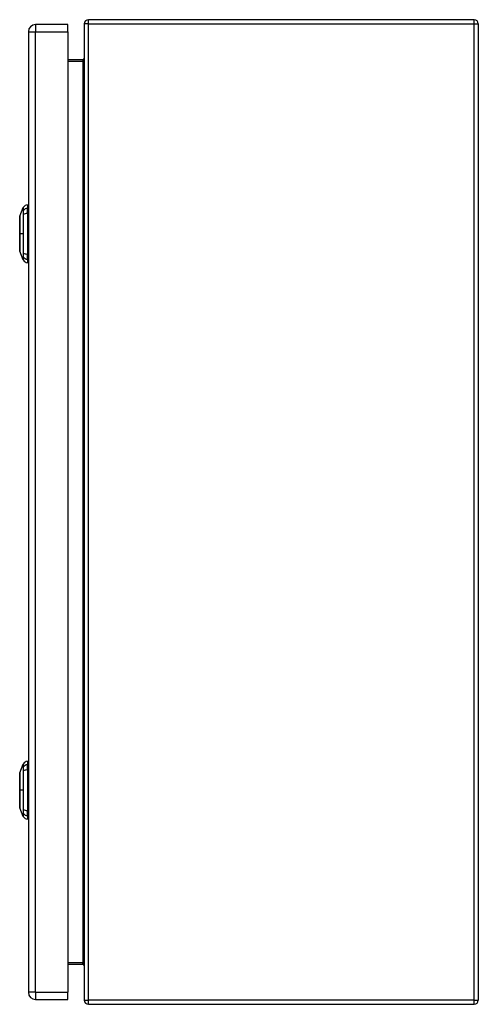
# Model space of a CAD drawing. Header units: inches. Extents: x 10 to 135, y 9 to 88.
# Tile 7 of 9: x 92 to 101, y 39 to 59. Entities that reach past the tile are written whole.
import ezdxf

# ---------------------------------------------------------------- set-up
doc = ezdxf.new("R2010")
doc.units = ezdxf.units.IN
doc.header["$MEASUREMENT"] = 0
doc.layers.add('Visible Edges(ANSI)', color=7, linetype='Continuous', lineweight=25)
doc.layers.add('Visible Tangent Edges(ANSI)', color=7, linetype='Continuous', lineweight=25)

msp = doc.modelspace()

# ---------------------------------------------------------------- linework, layer by layer
at = {"layer": 'Visible Edges(ANSI)'}
for p, q in [((92.874, 59.013), (92.874, 39.181)), ((100.79, 59.097), (92.958, 59.097)), ((100.874, 59.013), (100.874, 39.181)), ((91.74, 58.852), (91.74, 39.341)), ((92.54, 58.998), (91.886, 58.998)), ((92.54, 58.852), (92.54, 58.998)), ((92.54, 58.852), (92.54, 39.341)), ((92.843, 58.284), (92.54, 58.284)), ((91.569, 55.105), (91.637, 55.279)), ((91.724, 55.339), (91.724, 55.271)), ((91.724, 55.16), (91.724, 55.271)), ((91.564, 54.819), (91.564, 55.05)), ((91.724, 55.16), (91.724, 54.337)), ((91.728, 55.148), (91.74, 55.148)), ((91.564, 54.447), (91.564, 54.677)), ((91.637, 54.218), (91.569, 54.392)), ((91.724, 54.226), (91.724, 54.337)), ((91.724, 54.226), (91.724, 54.158)), ((91.728, 54.349), (91.74, 54.349)), ((91.724, 44.036), (91.724, 43.968)), ((91.569, 43.802), (91.637, 43.976)), ((91.724, 43.857), (91.724, 43.968)), ((91.724, 43.857), (91.724, 43.034)), ((91.728, 43.845), (91.74, 43.845)), ((91.564, 43.516), (91.564, 43.747)), ((91.564, 43.144), (91.564, 43.374)), ((91.637, 42.915), (91.569, 43.089)), ((91.724, 42.923), (91.724, 43.034)), ((91.728, 43.046), (91.74, 43.046)), ((91.724, 42.923), (91.724, 42.855)), ((92.54, 39.91), (92.843, 39.91)), ((92.54, 39.195), (92.54, 39.341)), ((91.886, 39.195), (92.54, 39.195)), ((92.958, 39.097), (100.79, 39.097))]:
    msp.add_line(p, q, dxfattribs=at)
at = {"layer": 'Visible Edges(ANSI)', "flags": 128}
for points in [[(91.569, 55.104), (91.569, 55.103), (91.569, 55.102), (91.569, 55.1), (91.569, 55.097), (91.569, 55.093), (91.569, 55.088), (91.569, 55.083), (91.569, 55.077), (91.569, 55.069), (91.569, 55.062), (91.569, 55.053), (91.569, 55.044), (91.569, 55.034), (91.569, 55.023), (91.569, 55.012), (91.569, 55), (91.569, 54.987), (91.569, 54.974), (91.569, 54.96), (91.569, 54.946), (91.569, 54.931), (91.569, 54.916), (91.569, 54.901), (91.569, 54.885), (91.569, 54.868), (91.569, 54.852), (91.569, 54.835), (91.569, 54.818), (91.569, 54.801), (91.569, 54.783), (91.569, 54.766), (91.569, 54.749), (91.569, 54.731), (91.569, 54.714), (91.569, 54.697), (91.569, 54.679), (91.569, 54.662), (91.569, 54.645), (91.569, 54.629), (91.569, 54.613), (91.569, 54.597), (91.569, 54.581), (91.569, 54.566), (91.569, 54.551), (91.569, 54.537), (91.569, 54.523), (91.569, 54.51), (91.569, 54.497), (91.569, 54.485), (91.569, 54.474), (91.569, 54.463), (91.569, 54.453), (91.569, 54.444), (91.569, 54.435), (91.569, 54.427), (91.569, 54.42), (91.569, 54.414), (91.569, 54.409), (91.569, 54.404), (91.569, 54.4), (91.569, 54.397), (91.569, 54.395), (91.569, 54.394), (91.569, 54.393)], [(91.569, 43.801), (91.569, 43.8), (91.569, 43.799), (91.569, 43.797), (91.569, 43.794), (91.569, 43.79), (91.569, 43.785), (91.569, 43.78), (91.569, 43.774), (91.569, 43.766), (91.569, 43.759), (91.569, 43.75), (91.569, 43.741), (91.569, 43.731), (91.569, 43.72), (91.569, 43.709), (91.569, 43.697), (91.569, 43.684), (91.569, 43.671), (91.569, 43.657), (91.569, 43.643), (91.569, 43.628), (91.569, 43.613), (91.569, 43.598), (91.569, 43.582), (91.569, 43.565), (91.569, 43.549), (91.569, 43.532), (91.569, 43.515), (91.569, 43.498), (91.569, 43.48), (91.569, 43.463), (91.569, 43.446), (91.569, 43.428), (91.569, 43.411), (91.569, 43.394), (91.569, 43.376), (91.569, 43.359), (91.569, 43.342), (91.569, 43.326), (91.569, 43.31), (91.569, 43.294), (91.569, 43.278), (91.569, 43.263), (91.569, 43.248), (91.569, 43.234), (91.569, 43.22), (91.569, 43.207), (91.569, 43.194), (91.569, 43.182), (91.569, 43.171), (91.569, 43.16), (91.569, 43.15), (91.569, 43.141), (91.569, 43.132), (91.569, 43.124), (91.569, 43.117), (91.569, 43.111), (91.569, 43.106), (91.569, 43.101), (91.569, 43.097), (91.569, 43.094), (91.569, 43.092), (91.569, 43.091), (91.569, 43.09)]]:
    msp.add_lwpolyline(points, dxfattribs=at)
at = {"layer": 'Visible Edges(ANSI)'}
for centre, radius, start, end in [((92.958, 59.013), 0.084, 90, 180), ((100.79, 59.013), 0.084, 0, 90), ((91.886, 58.852), 0.146, 90, 180), ((92.843, 58.315), 0.031, 270, 0), ((91.646, 55.276), 0.00984, 150.2709, 158.7495), ((91.74, 55.222), 0.118, 97.9413, 150.2709), ((91.576, 55.05), 0.0118, 126.5366, 180), ((91.574, 55.104), 0.00492, 158.7495, 179.7912), ((91.728, 55.168), 0.0197, 258.463, 270), ((91.576, 54.819), 0.0118, 180, 234.1258), ((91.576, 54.677), 0.0118, 125.8742, 180), ((91.576, 54.447), 0.0118, 180, 233.4634), ((91.574, 54.393), 0.00492, 180.2088, 201.2505), ((91.646, 54.221), 0.00984, 201.2505, 209.7291), ((91.74, 54.275), 0.118, 209.7291, 262.0587), ((91.728, 54.329), 0.0197, 90, 101.537), ((91.74, 43.919), 0.118, 97.9413, 150.2709), ((91.574, 43.801), 0.00492, 158.7495, 179.7912), ((91.646, 43.973), 0.00984, 150.2709, 158.7495), ((91.728, 43.865), 0.0197, 258.463, 270), ((91.576, 43.747), 0.0118, 126.5366, 180), ((91.576, 43.516), 0.0118, 180, 234.1258), ((91.576, 43.374), 0.0118, 125.8742, 180), ((91.576, 43.144), 0.0118, 180, 233.4634), ((91.574, 43.09), 0.00492, 180.2088, 201.2505), ((91.728, 43.026), 0.0197, 90, 101.537), ((91.646, 42.918), 0.00984, 201.2505, 209.7291), ((91.74, 42.972), 0.118, 209.7291, 262.0587), ((92.843, 39.879), 0.031, 0, 90), ((91.886, 39.341), 0.146, 180, 270), ((92.958, 39.181), 0.084, 180, 270), ((100.79, 39.181), 0.084, 270, 0)]:
    msp.add_arc(centre, radius, start, end, dxfattribs=at)
at = {"layer": 'Visible Tangent Edges(ANSI)'}
for p, q in [((92.958, 59.013), (92.874, 59.013)), ((92.958, 59.013), (92.958, 59.097)), ((92.958, 39.181), (92.958, 59.013)), ((92.958, 59.013), (100.79, 59.013)), ((100.79, 59.013), (100.79, 59.097)), ((100.79, 59.013), (100.874, 59.013)), ((100.79, 39.181), (100.79, 59.013)), ((91.74, 58.852), (91.886, 58.852)), ((91.886, 58.998), (91.886, 58.852)), ((91.886, 39.341), (91.886, 58.852)), ((91.886, 58.852), (92.54, 58.852)), ((92.54, 58.253), (92.843, 58.253)), ((92.843, 58.284), (92.843, 58.253)), ((92.843, 58.253), (92.843, 39.941)), ((91.637, 55.214), (91.637, 55.214)), ((91.637, 55.141), (91.637, 55.14)), ((91.728, 55.148), (91.728, 54.349)), ((91.637, 54.748), (91.569, 54.748)), ((91.569, 54.748), (91.569, 54.748)), ((91.637, 54.356), (91.637, 54.356)), ((91.637, 54.283), (91.637, 54.283)), ((91.637, 43.911), (91.637, 43.911)), ((91.637, 43.838), (91.637, 43.837)), ((91.728, 43.845), (91.728, 43.046)), ((91.637, 43.445), (91.569, 43.445)), ((91.569, 43.445), (91.569, 43.445)), ((91.637, 43.053), (91.637, 43.053)), ((91.637, 42.98), (91.637, 42.98)), ((92.843, 39.941), (92.54, 39.941)), ((92.843, 39.91), (92.843, 39.941)), ((91.886, 39.341), (91.74, 39.341)), ((91.886, 39.341), (91.886, 39.195)), ((91.886, 39.341), (92.54, 39.341)), ((92.874, 39.181), (92.958, 39.181)), ((92.958, 39.097), (92.958, 39.181)), ((100.79, 39.181), (92.958, 39.181)), ((100.79, 39.097), (100.79, 39.181)), ((100.79, 39.181), (100.874, 39.181))]:
    msp.add_line(p, q, dxfattribs=at)
at = {"layer": 'Visible Tangent Edges(ANSI)', "flags": 128}
for points in [[(91.637, 55.279), (91.637, 55.279), (91.637, 55.279), (91.637, 55.278), (91.637, 55.277), (91.637, 55.276), (91.637, 55.275), (91.637, 55.274), (91.637, 55.272), (91.637, 55.27), (91.637, 55.268), (91.637, 55.265), (91.637, 55.263), (91.637, 55.26), (91.637, 55.257), (91.637, 55.254), (91.637, 55.25), (91.637, 55.246), (91.637, 55.242), (91.637, 55.238), (91.637, 55.234), (91.637, 55.229), (91.637, 55.224), (91.637, 55.219), (91.637, 55.214)], [(91.637, 55.214), (91.637, 55.212), (91.637, 55.211), (91.637, 55.209), (91.637, 55.207), (91.637, 55.205), (91.637, 55.202), (91.637, 55.2), (91.637, 55.197), (91.637, 55.195), (91.637, 55.192), (91.637, 55.189), (91.637, 55.186), (91.637, 55.183), (91.637, 55.179), (91.637, 55.176), (91.637, 55.172), (91.637, 55.169), (91.637, 55.165), (91.637, 55.161), (91.637, 55.157), (91.637, 55.153), (91.637, 55.149), (91.637, 55.145), (91.637, 55.141)], [(91.638, 55.216), (91.638, 55.221), (91.638, 55.226), (91.638, 55.231), (91.638, 55.236), (91.638, 55.24), (91.638, 55.244), (91.638, 55.248), (91.638, 55.252), (91.638, 55.255), (91.638, 55.259), (91.638, 55.262), (91.638, 55.264), (91.638, 55.267), (91.638, 55.269), (91.638, 55.271), (91.638, 55.273), (91.638, 55.275), (91.638, 55.277), (91.638, 55.278), (91.638, 55.279), (91.638, 55.28), (91.638, 55.28), (91.638, 55.28), (91.638, 55.281)], [(91.638, 55.142), (91.638, 55.146), (91.638, 55.15), (91.638, 55.154), (91.638, 55.158), (91.638, 55.162), (91.638, 55.166), (91.638, 55.17), (91.638, 55.174), (91.638, 55.177), (91.638, 55.181), (91.638, 55.184), (91.638, 55.188), (91.638, 55.191), (91.638, 55.194), (91.638, 55.197), (91.638, 55.199), (91.638, 55.202), (91.638, 55.204), (91.638, 55.207), (91.638, 55.209), (91.638, 55.211), (91.638, 55.213), (91.638, 55.215), (91.638, 55.216)], [(91.569, 55.023), (91.569, 55.029), (91.569, 55.036), (91.569, 55.042), (91.569, 55.047), (91.569, 55.053), (91.569, 55.058), (91.569, 55.063), (91.569, 55.068), (91.569, 55.072), (91.569, 55.076), (91.569, 55.08), (91.569, 55.084), (91.569, 55.087), (91.569, 55.091), (91.569, 55.093), (91.569, 55.096), (91.569, 55.098), (91.569, 55.1), (91.569, 55.102), (91.569, 55.103), (91.569, 55.104), (91.569, 55.105), (91.569, 55.105), (91.569, 55.105)], [(91.569, 54.976), (91.569, 54.978), (91.569, 54.98), (91.569, 54.982), (91.569, 54.984), (91.569, 54.987), (91.569, 54.989), (91.569, 54.991), (91.569, 54.993), (91.569, 54.995), (91.569, 54.997), (91.569, 54.999), (91.569, 55.001), (91.569, 55.003), (91.569, 55.005), (91.569, 55.006), (91.569, 55.008), (91.569, 55.01), (91.569, 55.012), (91.569, 55.014), (91.569, 55.016), (91.569, 55.018), (91.569, 55.019), (91.569, 55.021), (91.569, 55.023)], [(91.637, 55.14), (91.637, 55.125), (91.637, 55.109), (91.637, 55.093), (91.637, 55.077), (91.637, 55.061), (91.637, 55.045), (91.637, 55.029), (91.637, 55.013), (91.637, 54.996), (91.637, 54.98), (91.637, 54.964), (91.637, 54.947), (91.637, 54.931), (91.637, 54.914), (91.637, 54.898), (91.637, 54.881), (91.637, 54.865), (91.637, 54.848), (91.637, 54.832), (91.637, 54.815), (91.637, 54.798), (91.637, 54.782), (91.637, 54.765), (91.637, 54.748)], [(91.638, 54.355), (91.638, 54.387), (91.638, 54.419), (91.638, 54.451), (91.638, 54.484), (91.638, 54.517), (91.638, 54.549), (91.638, 54.583), (91.638, 54.616), (91.638, 54.649), (91.638, 54.682), (91.638, 54.716), (91.638, 54.749), (91.638, 54.782), (91.638, 54.815), (91.638, 54.849), (91.638, 54.882), (91.638, 54.915), (91.638, 54.948), (91.638, 54.981), (91.638, 55.013), (91.638, 55.046), (91.638, 55.078), (91.638, 55.11), (91.638, 55.142)], [(91.569, 54.748), (91.569, 54.759), (91.569, 54.769), (91.569, 54.779), (91.569, 54.789), (91.569, 54.8), (91.569, 54.81), (91.569, 54.82), (91.569, 54.83), (91.569, 54.84), (91.569, 54.85), (91.569, 54.86), (91.569, 54.869), (91.569, 54.879), (91.569, 54.889), (91.569, 54.898), (91.569, 54.907), (91.569, 54.916), (91.569, 54.925), (91.569, 54.934), (91.569, 54.943), (91.569, 54.952), (91.569, 54.96), (91.569, 54.968), (91.569, 54.976)], [(91.569, 54.521), (91.569, 54.529), (91.569, 54.537), (91.569, 54.545), (91.569, 54.554), (91.569, 54.563), (91.569, 54.572), (91.569, 54.581), (91.569, 54.59), (91.569, 54.599), (91.569, 54.608), (91.569, 54.618), (91.569, 54.627), (91.569, 54.637), (91.569, 54.647), (91.569, 54.657), (91.569, 54.667), (91.569, 54.677), (91.569, 54.687), (91.569, 54.697), (91.569, 54.707), (91.569, 54.718), (91.569, 54.728), (91.569, 54.738), (91.569, 54.748)], [(91.637, 54.748), (91.637, 54.732), (91.637, 54.715), (91.637, 54.699), (91.637, 54.682), (91.637, 54.666), (91.637, 54.649), (91.637, 54.632), (91.637, 54.616), (91.637, 54.599), (91.637, 54.583), (91.637, 54.566), (91.637, 54.55), (91.637, 54.533), (91.637, 54.517), (91.637, 54.501), (91.637, 54.484), (91.637, 54.468), (91.637, 54.452), (91.637, 54.436), (91.637, 54.42), (91.637, 54.404), (91.637, 54.388), (91.637, 54.372), (91.637, 54.356)], [(91.569, 54.474), (91.569, 54.476), (91.569, 54.477), (91.569, 54.479), (91.569, 54.481), (91.569, 54.483), (91.569, 54.485), (91.569, 54.487), (91.569, 54.489), (91.569, 54.49), (91.569, 54.492), (91.569, 54.494), (91.569, 54.496), (91.569, 54.498), (91.569, 54.5), (91.569, 54.502), (91.569, 54.504), (91.569, 54.506), (91.569, 54.508), (91.569, 54.51), (91.569, 54.512), (91.569, 54.515), (91.569, 54.517), (91.569, 54.519), (91.569, 54.521)], [(91.569, 54.392), (91.569, 54.392), (91.569, 54.392), (91.569, 54.393), (91.569, 54.394), (91.569, 54.395), (91.569, 54.397), (91.569, 54.399), (91.569, 54.401), (91.569, 54.404), (91.569, 54.406), (91.569, 54.41), (91.569, 54.413), (91.569, 54.417), (91.569, 54.42), (91.569, 54.425), (91.569, 54.429), (91.569, 54.434), (91.569, 54.439), (91.569, 54.444), (91.569, 54.45), (91.569, 54.455), (91.569, 54.461), (91.569, 54.467), (91.569, 54.474)], [(91.637, 54.356), (91.637, 54.352), (91.637, 54.348), (91.637, 54.344), (91.637, 54.34), (91.637, 54.336), (91.637, 54.332), (91.637, 54.328), (91.637, 54.325), (91.637, 54.321), (91.637, 54.318), (91.637, 54.314), (91.637, 54.311), (91.637, 54.308), (91.637, 54.305), (91.637, 54.302), (91.637, 54.299), (91.637, 54.297), (91.637, 54.294), (91.637, 54.292), (91.637, 54.29), (91.637, 54.288), (91.637, 54.286), (91.637, 54.284), (91.637, 54.283)], [(91.637, 54.283), (91.637, 54.278), (91.637, 54.272), (91.637, 54.268), (91.637, 54.263), (91.637, 54.259), (91.637, 54.254), (91.637, 54.251), (91.637, 54.247), (91.637, 54.243), (91.637, 54.24), (91.637, 54.237), (91.637, 54.234), (91.637, 54.231), (91.637, 54.229), (91.637, 54.227), (91.637, 54.225), (91.637, 54.223), (91.637, 54.222), (91.637, 54.22), (91.637, 54.219), (91.637, 54.219), (91.637, 54.218), (91.637, 54.218), (91.637, 54.218)], [(91.638, 54.281), (91.638, 54.282), (91.638, 54.284), (91.638, 54.286), (91.638, 54.288), (91.638, 54.29), (91.638, 54.292), (91.638, 54.295), (91.638, 54.298), (91.638, 54.3), (91.638, 54.303), (91.638, 54.306), (91.638, 54.309), (91.638, 54.313), (91.638, 54.316), (91.638, 54.32), (91.638, 54.323), (91.638, 54.327), (91.638, 54.331), (91.638, 54.335), (91.638, 54.339), (91.638, 54.343), (91.638, 54.347), (91.638, 54.351), (91.638, 54.355)], [(91.638, 54.216), (91.638, 54.216), (91.638, 54.217), (91.638, 54.217), (91.638, 54.218), (91.638, 54.219), (91.638, 54.22), (91.638, 54.222), (91.638, 54.224), (91.638, 54.225), (91.638, 54.228), (91.638, 54.23), (91.638, 54.233), (91.638, 54.235), (91.638, 54.238), (91.638, 54.242), (91.638, 54.245), (91.638, 54.249), (91.638, 54.253), (91.638, 54.257), (91.638, 54.261), (91.638, 54.266), (91.638, 54.271), (91.638, 54.276), (91.638, 54.281)], [(91.569, 43.72), (91.569, 43.726), (91.569, 43.733), (91.569, 43.739), (91.569, 43.744), (91.569, 43.75), (91.569, 43.755), (91.569, 43.76), (91.569, 43.765), (91.569, 43.769), (91.569, 43.773), (91.569, 43.777), (91.569, 43.781), (91.569, 43.784), (91.569, 43.788), (91.569, 43.79), (91.569, 43.793), (91.569, 43.795), (91.569, 43.797), (91.569, 43.799), (91.569, 43.8), (91.569, 43.801), (91.569, 43.802), (91.569, 43.802), (91.569, 43.802)], [(91.637, 43.976), (91.637, 43.976), (91.637, 43.976), (91.637, 43.975), (91.637, 43.974), (91.637, 43.973), (91.637, 43.972), (91.637, 43.971), (91.637, 43.969), (91.637, 43.967), (91.637, 43.965), (91.637, 43.962), (91.637, 43.96), (91.637, 43.957), (91.637, 43.954), (91.637, 43.951), (91.637, 43.947), (91.637, 43.943), (91.637, 43.939), (91.637, 43.935), (91.637, 43.931), (91.637, 43.926), (91.637, 43.921), (91.637, 43.916), (91.637, 43.911)], [(91.637, 43.911), (91.637, 43.909), (91.637, 43.908), (91.637, 43.906), (91.637, 43.904), (91.637, 43.902), (91.637, 43.899), (91.637, 43.897), (91.637, 43.894), (91.637, 43.892), (91.637, 43.889), (91.637, 43.886), (91.637, 43.883), (91.637, 43.88), (91.637, 43.876), (91.637, 43.873), (91.637, 43.869), (91.637, 43.866), (91.637, 43.862), (91.637, 43.858), (91.637, 43.854), (91.637, 43.85), (91.637, 43.846), (91.637, 43.842), (91.637, 43.838)], [(91.637, 43.837), (91.637, 43.822), (91.637, 43.806), (91.637, 43.79), (91.637, 43.774), (91.637, 43.758), (91.637, 43.742), (91.637, 43.726), (91.637, 43.71), (91.637, 43.693), (91.637, 43.677), (91.637, 43.661), (91.637, 43.644), (91.637, 43.628), (91.637, 43.611), (91.637, 43.595), (91.637, 43.578), (91.637, 43.562), (91.637, 43.545), (91.637, 43.529), (91.637, 43.512), (91.637, 43.495), (91.637, 43.479), (91.637, 43.462), (91.637, 43.445)], [(91.638, 43.913), (91.638, 43.918), (91.638, 43.923), (91.638, 43.928), (91.638, 43.933), (91.638, 43.937), (91.638, 43.941), (91.638, 43.945), (91.638, 43.949), (91.638, 43.952), (91.638, 43.956), (91.638, 43.959), (91.638, 43.961), (91.638, 43.964), (91.638, 43.966), (91.638, 43.968), (91.638, 43.97), (91.638, 43.972), (91.638, 43.974), (91.638, 43.975), (91.638, 43.976), (91.638, 43.977), (91.638, 43.977), (91.638, 43.977), (91.638, 43.978)], [(91.638, 43.839), (91.638, 43.843), (91.638, 43.847), (91.638, 43.851), (91.638, 43.855), (91.638, 43.859), (91.638, 43.863), (91.638, 43.867), (91.638, 43.871), (91.638, 43.874), (91.638, 43.878), (91.638, 43.881), (91.638, 43.885), (91.638, 43.888), (91.638, 43.891), (91.638, 43.894), (91.638, 43.896), (91.638, 43.899), (91.638, 43.901), (91.638, 43.904), (91.638, 43.906), (91.638, 43.908), (91.638, 43.91), (91.638, 43.912), (91.638, 43.913)], [(91.638, 43.052), (91.638, 43.084), (91.638, 43.116), (91.638, 43.148), (91.638, 43.181), (91.638, 43.214), (91.638, 43.246), (91.638, 43.28), (91.638, 43.313), (91.638, 43.346), (91.638, 43.379), (91.638, 43.413), (91.638, 43.446), (91.638, 43.479), (91.638, 43.512), (91.638, 43.546), (91.638, 43.579), (91.638, 43.612), (91.638, 43.645), (91.638, 43.678), (91.638, 43.71), (91.638, 43.743), (91.638, 43.775), (91.638, 43.807), (91.638, 43.839)], [(91.569, 43.673), (91.569, 43.675), (91.569, 43.677), (91.569, 43.679), (91.569, 43.681), (91.569, 43.684), (91.569, 43.686), (91.569, 43.688), (91.569, 43.69), (91.569, 43.692), (91.569, 43.694), (91.569, 43.696), (91.569, 43.698), (91.569, 43.7), (91.569, 43.702), (91.569, 43.703), (91.569, 43.705), (91.569, 43.707), (91.569, 43.709), (91.569, 43.711), (91.569, 43.713), (91.569, 43.715), (91.569, 43.716), (91.569, 43.718), (91.569, 43.72)], [(91.569, 43.445), (91.569, 43.456), (91.569, 43.466), (91.569, 43.476), (91.569, 43.486), (91.569, 43.497), (91.569, 43.507), (91.569, 43.517), (91.569, 43.527), (91.569, 43.537), (91.569, 43.547), (91.569, 43.557), (91.569, 43.566), (91.569, 43.576), (91.569, 43.586), (91.569, 43.595), (91.569, 43.604), (91.569, 43.613), (91.569, 43.622), (91.569, 43.631), (91.569, 43.64), (91.569, 43.649), (91.569, 43.657), (91.569, 43.665), (91.569, 43.673)], [(91.569, 43.218), (91.569, 43.226), (91.569, 43.234), (91.569, 43.242), (91.569, 43.251), (91.569, 43.26), (91.569, 43.269), (91.569, 43.278), (91.569, 43.287), (91.569, 43.296), (91.569, 43.305), (91.569, 43.315), (91.569, 43.324), (91.569, 43.334), (91.569, 43.344), (91.569, 43.354), (91.569, 43.364), (91.569, 43.374), (91.569, 43.384), (91.569, 43.394), (91.569, 43.404), (91.569, 43.415), (91.569, 43.425), (91.569, 43.435), (91.569, 43.445)], [(91.637, 43.445), (91.637, 43.429), (91.637, 43.412), (91.637, 43.396), (91.637, 43.379), (91.637, 43.363), (91.637, 43.346), (91.637, 43.329), (91.637, 43.313), (91.637, 43.296), (91.637, 43.28), (91.637, 43.263), (91.637, 43.247), (91.637, 43.23), (91.637, 43.214), (91.637, 43.198), (91.637, 43.181), (91.637, 43.165), (91.637, 43.149), (91.637, 43.133), (91.637, 43.117), (91.637, 43.101), (91.637, 43.085), (91.637, 43.069), (91.637, 43.053)], [(91.569, 43.171), (91.569, 43.173), (91.569, 43.174), (91.569, 43.176), (91.569, 43.178), (91.569, 43.18), (91.569, 43.182), (91.569, 43.184), (91.569, 43.186), (91.569, 43.187), (91.569, 43.189), (91.569, 43.191), (91.569, 43.193), (91.569, 43.195), (91.569, 43.197), (91.569, 43.199), (91.569, 43.201), (91.569, 43.203), (91.569, 43.205), (91.569, 43.207), (91.569, 43.209), (91.569, 43.212), (91.569, 43.214), (91.569, 43.216), (91.569, 43.218)], [(91.569, 43.089), (91.569, 43.089), (91.569, 43.089), (91.569, 43.09), (91.569, 43.091), (91.569, 43.092), (91.569, 43.094), (91.569, 43.096), (91.569, 43.098), (91.569, 43.101), (91.569, 43.103), (91.569, 43.107), (91.569, 43.11), (91.569, 43.114), (91.569, 43.117), (91.569, 43.122), (91.569, 43.126), (91.569, 43.131), (91.569, 43.136), (91.569, 43.141), (91.569, 43.147), (91.569, 43.152), (91.569, 43.158), (91.569, 43.164), (91.569, 43.171)], [(91.637, 43.053), (91.637, 43.049), (91.637, 43.045), (91.637, 43.041), (91.637, 43.037), (91.637, 43.033), (91.637, 43.029), (91.637, 43.025), (91.637, 43.022), (91.637, 43.018), (91.637, 43.015), (91.637, 43.011), (91.637, 43.008), (91.637, 43.005), (91.637, 43.002), (91.637, 42.999), (91.637, 42.996), (91.637, 42.994), (91.637, 42.991), (91.637, 42.989), (91.637, 42.987), (91.637, 42.985), (91.637, 42.983), (91.637, 42.981), (91.637, 42.98)], [(91.638, 42.978), (91.638, 42.979), (91.638, 42.981), (91.638, 42.983), (91.638, 42.985), (91.638, 42.987), (91.638, 42.989), (91.638, 42.992), (91.638, 42.995), (91.638, 42.997), (91.638, 43), (91.638, 43.003), (91.638, 43.006), (91.638, 43.01), (91.638, 43.013), (91.638, 43.017), (91.638, 43.02), (91.638, 43.024), (91.638, 43.028), (91.638, 43.032), (91.638, 43.036), (91.638, 43.04), (91.638, 43.044), (91.638, 43.048), (91.638, 43.052)], [(91.637, 42.98), (91.637, 42.975), (91.637, 42.969), (91.637, 42.965), (91.637, 42.96), (91.637, 42.956), (91.637, 42.951), (91.637, 42.948), (91.637, 42.944), (91.637, 42.94), (91.637, 42.937), (91.637, 42.934), (91.637, 42.931), (91.637, 42.928), (91.637, 42.926), (91.637, 42.924), (91.637, 42.922), (91.637, 42.92), (91.637, 42.919), (91.637, 42.917), (91.637, 42.916), (91.637, 42.916), (91.637, 42.915), (91.637, 42.915), (91.637, 42.915)], [(91.638, 42.913), (91.638, 42.913), (91.638, 42.914), (91.638, 42.914), (91.638, 42.915), (91.638, 42.916), (91.638, 42.917), (91.638, 42.919), (91.638, 42.921), (91.638, 42.922), (91.638, 42.925), (91.638, 42.927), (91.638, 42.93), (91.638, 42.932), (91.638, 42.935), (91.638, 42.939), (91.638, 42.942), (91.638, 42.946), (91.638, 42.95), (91.638, 42.954), (91.638, 42.958), (91.638, 42.963), (91.638, 42.968), (91.638, 42.973), (91.638, 42.978)]]:
    msp.add_lwpolyline(points, dxfattribs=at)
at = {"layer": 'Visible Tangent Edges(ANSI)'}
for centre, major_axis, ratio, start_param, end_param in [((92.843, 58.315), (0, -0.062), 0.5, 0, 1.570796), ((91.646, 55.211), (-0.00984, -0.00009), 0.948405, 5.751701, 5.992347), ((91.74, 55.16), (-0.118, 0), 0.946806, 4.850991, 5.760348), ((91.646, 55.14), (-0.00984, 0.00003), 0.317047, 5.761322, 6.001968), ((91.74, 55.123), (-0.118, 0), 0.321806, 4.850991, 5.760348), ((91.576, 54.819), (-0.0118, 0), 0.235725, 5.339318, 6.283185), ((91.576, 54.677), (-0.0118, 0), 0.235725, 0, 0.943868), ((91.646, 54.357), (-0.00984, -0.00003), 0.317047, 0.281217, 0.521863), ((91.646, 54.286), (-0.00984, 0.00009), 0.948405, 0.290838, 0.531485), ((91.74, 54.374), (-0.118, 0), 0.321806, 0.522838, 1.432195), ((91.74, 54.337), (-0.118, 0), 0.946806, 0.522838, 1.432195), ((91.646, 43.908), (-0.00984, -0.00009), 0.948405, 5.751701, 5.992347), ((91.646, 43.837), (-0.00984, 0.00003), 0.317047, 5.761322, 6.001968), ((91.74, 43.857), (-0.118, 0), 0.946806, 4.850991, 5.760348), ((91.74, 43.82), (-0.118, 0), 0.321806, 4.850991, 5.760348), ((91.576, 43.516), (-0.0118, 0), 0.235725, 5.339318, 6.283185), ((91.576, 43.374), (-0.0118, 0), 0.235725, 0, 0.943868), ((91.646, 43.054), (-0.00984, -0.00003), 0.317047, 0.281217, 0.521863), ((91.74, 43.071), (-0.118, 0), 0.321806, 0.522838, 1.432195), ((91.646, 42.983), (-0.00984, 0.00009), 0.948405, 0.290838, 0.531485), ((91.74, 43.034), (-0.118, 0), 0.946806, 0.522838, 1.432195), ((92.843, 39.879), (0, 0.062), 0.5, 4.712389, 6.283185)]:
    msp.add_ellipse(centre, major_axis=major_axis, ratio=ratio, start_param=start_param, end_param=end_param, dxfattribs=at)

doc.saveas('drawing.dxf')
